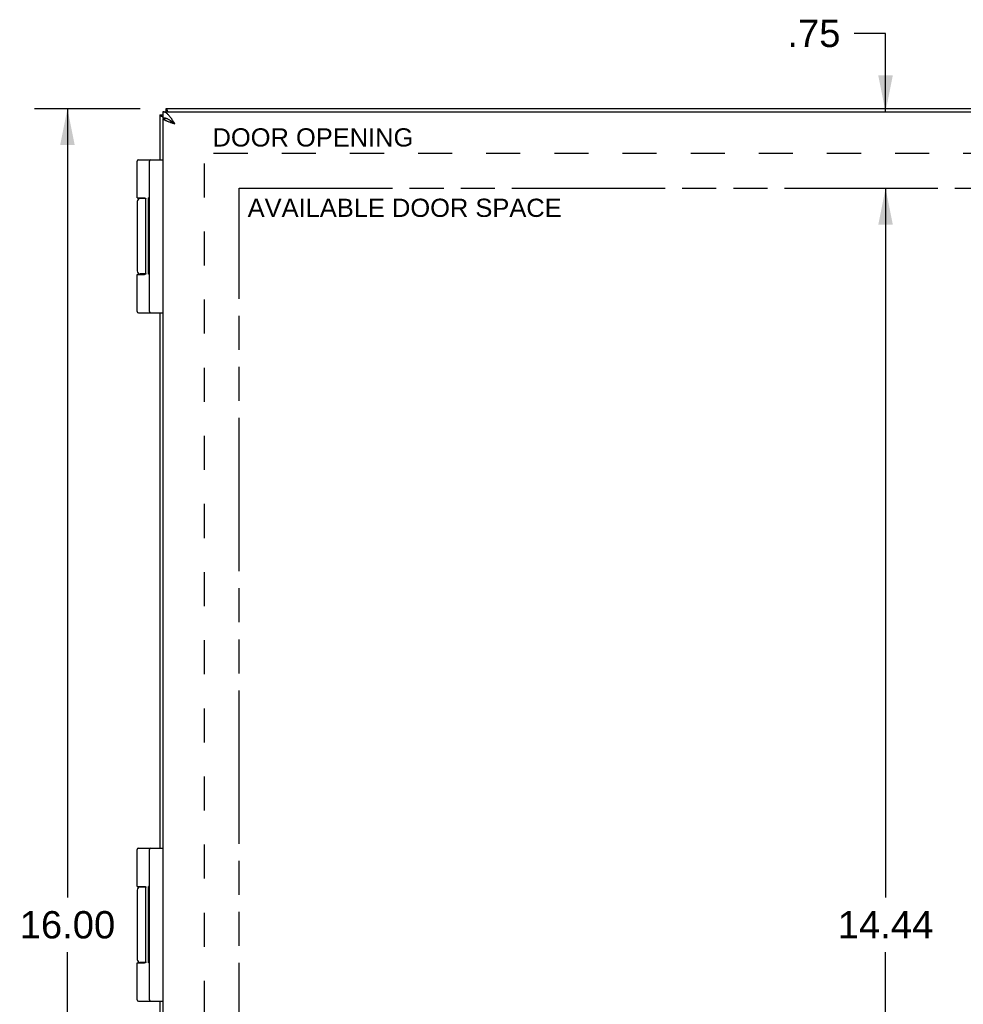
# Model space of a CAD drawing. Header units: inches. Extents: x 0 to 60.7, y 0 to 39.3.
# Tile 7 of 11: x 6.2 to 15.5, y 19.6 to 29.2. Entities that reach past the tile are written whole.
import ezdxf

# ---------------------------------------------------------------- set-up
doc = ezdxf.new("R2010")
doc.units = ezdxf.units.IN
doc.header["$LTSCALE"] = 3.339286
doc.header["$MEASUREMENT"] = 0
doc.linetypes.add('HIDDEN', pattern=[0.2, 0.1, -0.1])
doc.linetypes.add('PHANTOM', pattern=[0.8, 0.45, -0.05, 0.1, -0.05, 0.1, -0.05])
doc.layers.get('0').update_dxf_attribs({"linetype": 'CONTINUOUS'})
for name, color, linetype in [('02___PRT_ALL_AXES', 7, 'CONTINUOUS'), ('AVAIL_DOOR_SPACE', 7, 'CONTINUOUS'), ('DEFAULT_2', 8, 'HIDDEN'), ('DIMENSIONS', 7, 'CONTINUOUS')]:
    doc.layers.add(name, color=color, linetype=linetype)
doc.styles.get("Standard").update_dxf_attribs({"font": 'arial.ttf'})
doc.dimstyles.new('DIMSTYLE_1', dxfattribs={"dimtxt": 0.267857, "dimasz": 0.357143, "dimexe": 0.09, "dimexo": 0.07, "dimgap": 0.0375, "dimtad": 0, "dimtih": 1, "dimtoh": 1, "dimzin": 4, "dimdsep": 46, "dimtxsty": 'Standard', "dimblk": '_FILLED', "dimblk1": '_FILLED', "dimblk2": '_FILLED', "dimcen": 0.09, "dimazin": 1, "dimtfac": 1, "dimtofl": 0, "dimtmove": 0, "dimatfit": 3, "dimldrblk": '_FILLED', "dimfxl": 0, "dimtolj": 1, "dimtzin": 4, "dimarcsym": 0})

# ---------------------------------------------------------------- blocks, each defined once
blk = doc.blocks.new('_FILLED')
at = {"color": 0, "linetype": 'ByBlock'}
blk.add_solid([(0, 0), (-1, 0.2), (-1, -0.2)], dxfattribs=at)
blk = doc.blocks.new('*D6')
at = {"layer": 'DIMENSIONS', "color": 2, "linetype": 'Continuous'}
for p, q in [((7.3914, 28.3588), (6.3559, 28.3588)), ((6.6773, 28.3588), (6.6773, 20.6266)), ((6.6773, 12.3588), (6.6773, 20.0909)), ((7.3914, 12.3588), (6.3559, 12.3588))]:
    blk.add_line(p, q, dxfattribs=at)
at = {"layer": 'DIMENSIONS', "color": 2, "linetype": 'Continuous', "xscale": 0.3571428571, "yscale": 0.3571428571, "zscale": 0.3571428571}
for p, rotation in [((6.6773, 28.3588), 90), ((6.6773, 12.3588), 270)]:
    blk.add_blockref('_FILLED', p, dxfattribs=dict(at, rotation=rotation))
at = {"layer": 'DIMENSIONS', "color": 2, "linetype": 'Continuous', "insert": (6.6773, 20.4927), "char_height": 0.26786, "width": 0.936006, "attachment_point": 2, "line_spacing_factor": 0.9}
blk.add_mtext('16.00', dxfattribs=at)
blk = doc.blocks.new('*D15')
at = {"layer": 'DIMENSIONS', "color": 2, "linetype": 'Continuous'}
for p, q in [((14.6944, 29.0976), (14.3863, 29.0976)), ((14.6944, 28.3288), (14.6944, 29.0976)), ((14.6944, 27.5788), (14.6944, 26.8645))]:
    blk.add_line(p, q, dxfattribs=at)
at = {"layer": 'DIMENSIONS', "color": 2, "linetype": 'Continuous', "xscale": 0.3571428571, "yscale": 0.3571428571, "zscale": 0.3571428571}
for p, rotation in [((14.6944, 28.3288), 270), ((14.6944, 27.5788), 90)]:
    blk.add_blockref('_FILLED', p, dxfattribs=dict(at, rotation=rotation))
at = {"layer": 'DIMENSIONS', "color": 2, "linetype": 'Continuous', "insert": (14.2523, 29.2316), "char_height": 0.26786, "width": 0.519782, "attachment_point": 3, "line_spacing_factor": 0.9}
blk.add_mtext('.75', dxfattribs=at)
blk = doc.blocks.new('*D16')
at = {"layer": 'DIMENSIONS', "color": 2, "linetype": 'Continuous'}
for p, q in [((14.6944, 27.5788), (14.6944, 20.6266)), ((14.6944, 13.1388), (14.6944, 20.0909))]:
    blk.add_line(p, q, dxfattribs=at)
at = {"layer": 'DIMENSIONS', "color": 2, "linetype": 'Continuous', "xscale": 0.3571428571, "yscale": 0.3571428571, "zscale": 0.3571428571}
for p, rotation in [((14.6944, 27.5788), 90), ((14.6944, 13.1388), 270)]:
    blk.add_blockref('_FILLED', p, dxfattribs=dict(at, rotation=rotation))
at = {"layer": 'DIMENSIONS', "color": 2, "linetype": 'Continuous', "insert": (14.6944, 20.4927), "char_height": 0.26786, "width": 0.936006, "attachment_point": 2, "line_spacing_factor": 0.9}
blk.add_mtext('14.44', dxfattribs=at)

msp = doc.modelspace()

# ---------------------------------------------------------------- linework, layer by layer
at = {"color": 3, "linetype": 'Continuous'}
for p, q in [((7.5814, 28.2988), (7.5814, 27.8588)), ((7.6109, 28.3288), (27.5509, 28.3288)), ((27.5214, 28.3588), (7.6414, 28.3588)), ((7.6109, 28.2638), (7.6109, 12.4538)), ((7.6119, 28.2638), (7.6109, 28.2638)), ((7.6361, 28.2655), (7.6378, 28.2638)), ((7.5814, 26.3588), (7.5814, 21.1088)), ((7.5814, 19.6088), (7.5814, 14.3588))]:
    msp.add_line(p, q, dxfattribs=at)
at = {"color": 7, "linetype": 'Continuous'}
for p, q in [((7.5814, 28.2988), (7.6109, 28.2988)), ((7.6109, 28.3288), (7.6109, 28.2688)), ((7.6414, 28.3588), (7.6414, 28.3288)), ((7.6119, 28.2638), (7.6422, 28.2638)), ((7.374, 27.8588), (7.6109, 27.8588)), ((7.4809, 26.3718), (7.4809, 27.8458)), ((7.445, 27.4788), (7.3911, 27.4788)), ((7.4465, 26.7438), (7.4465, 27.4738)), ((7.445, 26.7388), (7.391, 26.7388)), ((7.361, 26.7338), (7.4309, 26.7338)), ((7.3741, 26.3588), (7.6109, 26.3588)), ((7.374, 21.1088), (7.6109, 21.1088)), ((7.4809, 19.6218), (7.4809, 21.0958)), ((7.445, 20.7288), (7.3911, 20.7288)), ((7.4465, 19.9938), (7.4465, 20.7238)), ((7.361, 19.9838), (7.4309, 19.9838)), ((7.445, 19.9888), (7.391, 19.9888)), ((7.3741, 19.6088), (7.6109, 19.6088))]:
    msp.add_line(p, q, dxfattribs=at)
at = {"color": 3, "linetype": 'Continuous'}
for points in [[(7.5814, 28.2988), (7.5816, 28.2973), (7.5823, 28.2957), (7.5835, 28.2942), (7.5851, 28.2927), (7.5872, 28.2911), (7.5897, 28.2896), (7.5927, 28.2881), (7.596, 28.2865), (7.5998, 28.285), (7.604, 28.2835), (7.6085, 28.2819), (7.6109, 28.2812)], [(7.7309, 28.2088), (7.7263, 28.216), (7.7216, 28.2232), (7.717, 28.2304), (7.7124, 28.2375), (7.7078, 28.2445), (7.7032, 28.2513), (7.6986, 28.258), (7.6939, 28.2646), (7.6893, 28.2709), (7.6847, 28.2769), (7.6801, 28.2828), (7.6755, 28.2883), (7.6709, 28.2936), (7.6663, 28.2986), (7.6617, 28.3032), (7.657, 28.3075), (7.6524, 28.3115), (7.6478, 28.315), (7.6432, 28.3182), (7.6386, 28.321), (7.634, 28.3233), (7.6293, 28.3253), (7.6247, 28.3268), (7.6201, 28.3279), (7.6155, 28.3286), (7.6109, 28.3288)], [(7.6414, 28.3588), (7.6429, 28.3585), (7.6445, 28.3579), (7.646, 28.3567), (7.6475, 28.3551), (7.6491, 28.353), (7.6506, 28.3505), (7.6521, 28.3475), (7.6537, 28.3442), (7.6552, 28.3404), (7.6567, 28.3362), (7.6583, 28.3317), (7.6592, 28.3288)], [(7.7309, 28.2088), (7.7242, 28.2109), (7.7176, 28.213), (7.711, 28.2151), (7.7045, 28.2172), (7.6981, 28.2194), (7.6917, 28.2215), (7.6855, 28.2236), (7.6794, 28.2257), (7.6735, 28.2278), (7.6678, 28.2299), (7.6622, 28.232), (7.6569, 28.2342), (7.6517, 28.2363), (7.6469, 28.2384), (7.6423, 28.2405), (7.6379, 28.2426), (7.6339, 28.2447), (7.6301, 28.2469), (7.6266, 28.249), (7.6235, 28.2511), (7.6207, 28.2532), (7.6182, 28.2553), (7.6161, 28.2574), (7.6144, 28.2595), (7.6129, 28.2617), (7.6119, 28.2638)]]:
    msp.add_lwpolyline(points, dxfattribs=at)
at = {"color": 7, "linetype": 'Continuous'}
for points in [[(7.7309, 28.2088), (7.7263, 28.2124), (7.7216, 28.216), (7.717, 28.2196), (7.7124, 28.2231), (7.7078, 28.2266), (7.7032, 28.2301), (7.6986, 28.2334), (7.6939, 28.2367), (7.6893, 28.2398), (7.6847, 28.2429), (7.6801, 28.2458), (7.6755, 28.2486), (7.6709, 28.2512), (7.6663, 28.2537), (7.6617, 28.256), (7.657, 28.2582), (7.6524, 28.2601), (7.6478, 28.2619), (7.6432, 28.2635), (7.6386, 28.2649), (7.634, 28.2661), (7.6293, 28.267), (7.6247, 28.2678), (7.6201, 28.2683), (7.6155, 28.2687), (7.6109, 28.2688)], [(7.7309, 28.2088), (7.7269, 28.2113), (7.723, 28.2138), (7.7192, 28.2163), (7.7153, 28.2188), (7.7116, 28.2213), (7.7079, 28.2238), (7.7043, 28.2263), (7.7009, 28.2288), (7.6975, 28.2313), (7.6943, 28.2338), (7.6913, 28.2363), (7.6884, 28.2388), (7.6858, 28.2413), (7.6833, 28.2438)], [(7.361, 27.4838), (7.4309, 27.4838), (7.4315, 27.4838), (7.4321, 27.4838), (7.4327, 27.4837), (7.4332, 27.4837), (7.4338, 27.4837), (7.4343, 27.4836), (7.4348, 27.4836), (7.4353, 27.4835), (7.4358, 27.4835), (7.4362, 27.4834), (7.4366, 27.4834), (7.437, 27.4833), (7.4374, 27.4832), (7.4378, 27.4831), (7.4381, 27.483), (7.4385, 27.483), (7.4388, 27.4829), (7.4391, 27.4828), (7.4394, 27.4827), (7.4397, 27.4826), (7.4399, 27.4825), (7.4402, 27.4824), (7.4405, 27.4823), (7.4407, 27.4822), (7.441, 27.4821), (7.4412, 27.482), (7.4414, 27.4819), (7.4416, 27.4817), (7.4418, 27.4816), (7.442, 27.4815), (7.4422, 27.4814), (7.4424, 27.4813), (7.4426, 27.4812), (7.4427, 27.481), (7.4429, 27.4809), (7.4431, 27.4808), (7.4432, 27.4807), (7.4434, 27.4806), (7.4435, 27.4804), (7.4436, 27.4803), (7.4438, 27.4802), (7.4439, 27.4801), (7.444, 27.4799), (7.4441, 27.4798), (7.4443, 27.4797), (7.4444, 27.4796), (7.4445, 27.4795), (7.4446, 27.4793), (7.4447, 27.4792), (7.4448, 27.4791), (7.4449, 27.479), (7.4449, 27.4788), (7.445, 27.4787), (7.4451, 27.4786), (7.4452, 27.4785), (7.4453, 27.4784), (7.4453, 27.4782), (7.4454, 27.4781), (7.4455, 27.478), (7.4455, 27.4779), (7.4456, 27.4778), (7.4457, 27.4776), (7.4457, 27.4775), (7.4458, 27.4774), (7.4458, 27.4773), (7.4459, 27.4772), (7.4459, 27.4771), (7.446, 27.477), (7.446, 27.4768), (7.446, 27.4767), (7.4461, 27.4766), (7.4461, 27.4765), (7.4462, 27.4764), (7.4462, 27.4763), (7.4462, 27.4762), (7.4463, 27.476), (7.4463, 27.4759), (7.4463, 27.4758), (7.4463, 27.4757), (7.4464, 27.4756), (7.4464, 27.4755), (7.4464, 27.4754), (7.4464, 27.4753), (7.4464, 27.4752), (7.4465, 27.4751), (7.4465, 27.475), (7.4465, 27.4748), (7.4465, 27.4747), (7.4465, 27.4746), (7.4465, 27.4745), (7.4465, 27.4744), (7.4465, 27.4743), (7.4465, 27.4742), (7.4465, 27.4741), (7.4465, 27.474), (7.4465, 27.4739), (7.4465, 27.4738)], [(7.4465, 26.7438), (7.4465, 26.7437), (7.4465, 26.7436), (7.4465, 26.7435), (7.4465, 26.7434), (7.4465, 26.7432), (7.4465, 26.7431), (7.4465, 26.743), (7.4465, 26.7429), (7.4465, 26.7428), (7.4465, 26.7427), (7.4465, 26.7426), (7.4465, 26.7425), (7.4464, 26.7424), (7.4464, 26.7423), (7.4464, 26.7422), (7.4464, 26.7421), (7.4464, 26.742), (7.4463, 26.7418), (7.4463, 26.7417), (7.4463, 26.7416), (7.4463, 26.7415), (7.4462, 26.7414), (7.4462, 26.7413), (7.4462, 26.7412), (7.4461, 26.7411), (7.4461, 26.741), (7.446, 26.7408), (7.446, 26.7407), (7.446, 26.7406), (7.4459, 26.7405), (7.4459, 26.7404), (7.4458, 26.7403), (7.4458, 26.7402), (7.4457, 26.74), (7.4457, 26.7399), (7.4456, 26.7398), (7.4455, 26.7397), (7.4455, 26.7396), (7.4454, 26.7394), (7.4453, 26.7393), (7.4453, 26.7392), (7.4452, 26.7391), (7.4451, 26.739), (7.445, 26.7388), (7.4449, 26.7387), (7.4449, 26.7386), (7.4448, 26.7385), (7.4447, 26.7384), (7.4446, 26.7382), (7.4445, 26.7381), (7.4444, 26.738), (7.4443, 26.7379), (7.4441, 26.7377), (7.444, 26.7376), (7.4439, 26.7375), (7.4438, 26.7374), (7.4436, 26.7373), (7.4435, 26.7371), (7.4434, 26.737), (7.4432, 26.7369), (7.4431, 26.7368), (7.4429, 26.7366), (7.4427, 26.7365), (7.4426, 26.7364), (7.4424, 26.7363), (7.4422, 26.7362), (7.442, 26.7361), (7.4418, 26.7359), (7.4416, 26.7358), (7.4414, 26.7357), (7.4412, 26.7356), (7.441, 26.7355), (7.4407, 26.7354), (7.4405, 26.7353), (7.4402, 26.7352), (7.4399, 26.7351), (7.4397, 26.735), (7.4394, 26.7349), (7.4391, 26.7348), (7.4388, 26.7347), (7.4385, 26.7346), (7.4381, 26.7345), (7.4378, 26.7344), (7.4374, 26.7344), (7.437, 26.7343), (7.4366, 26.7342), (7.4362, 26.7341), (7.4358, 26.7341), (7.4353, 26.734), (7.4348, 26.734), (7.4343, 26.7339), (7.4338, 26.7339), (7.4332, 26.7339), (7.4327, 26.7338), (7.4321, 26.7338), (7.4315, 26.7338), (7.4309, 26.7338)], [(7.361, 20.7338), (7.4309, 20.7338), (7.4315, 20.7338), (7.4321, 20.7338), (7.4327, 20.7337), (7.4332, 20.7337), (7.4338, 20.7337), (7.4343, 20.7336), (7.4348, 20.7336), (7.4353, 20.7335), (7.4358, 20.7335), (7.4362, 20.7334), (7.4366, 20.7334), (7.437, 20.7333), (7.4374, 20.7332), (7.4378, 20.7331), (7.4381, 20.733), (7.4385, 20.733), (7.4388, 20.7329), (7.4391, 20.7328), (7.4394, 20.7327), (7.4397, 20.7326), (7.4399, 20.7325), (7.4402, 20.7324), (7.4405, 20.7323), (7.4407, 20.7322), (7.441, 20.7321), (7.4412, 20.732), (7.4414, 20.7319), (7.4416, 20.7317), (7.4418, 20.7316), (7.442, 20.7315), (7.4422, 20.7314), (7.4424, 20.7313), (7.4426, 20.7312), (7.4427, 20.731), (7.4429, 20.7309), (7.4431, 20.7308), (7.4432, 20.7307), (7.4434, 20.7306), (7.4435, 20.7304), (7.4436, 20.7303), (7.4438, 20.7302), (7.4439, 20.7301), (7.444, 20.7299), (7.4441, 20.7298), (7.4443, 20.7297), (7.4444, 20.7296), (7.4445, 20.7295), (7.4446, 20.7293), (7.4447, 20.7292), (7.4448, 20.7291), (7.4449, 20.729), (7.4449, 20.7288), (7.445, 20.7287), (7.4451, 20.7286), (7.4452, 20.7285), (7.4453, 20.7284), (7.4453, 20.7282), (7.4454, 20.7281), (7.4455, 20.728), (7.4455, 20.7279), (7.4456, 20.7278), (7.4457, 20.7276), (7.4457, 20.7275), (7.4458, 20.7274), (7.4458, 20.7273), (7.4459, 20.7272), (7.4459, 20.7271), (7.446, 20.727), (7.446, 20.7268), (7.446, 20.7267), (7.4461, 20.7266), (7.4461, 20.7265), (7.4462, 20.7264), (7.4462, 20.7263), (7.4462, 20.7262), (7.4463, 20.726), (7.4463, 20.7259), (7.4463, 20.7258), (7.4463, 20.7257), (7.4464, 20.7256), (7.4464, 20.7255), (7.4464, 20.7254), (7.4464, 20.7253), (7.4464, 20.7252), (7.4465, 20.7251), (7.4465, 20.725), (7.4465, 20.7248), (7.4465, 20.7247), (7.4465, 20.7246), (7.4465, 20.7245), (7.4465, 20.7244), (7.4465, 20.7243), (7.4465, 20.7242), (7.4465, 20.7241), (7.4465, 20.724), (7.4465, 20.7239), (7.4465, 20.7238)], [(7.4465, 19.9938), (7.4465, 19.9937), (7.4465, 19.9936), (7.4465, 19.9935), (7.4465, 19.9934), (7.4465, 19.9932), (7.4465, 19.9931), (7.4465, 19.993), (7.4465, 19.9929), (7.4465, 19.9928), (7.4465, 19.9927), (7.4465, 19.9926), (7.4465, 19.9925), (7.4464, 19.9924), (7.4464, 19.9923), (7.4464, 19.9922), (7.4464, 19.9921), (7.4464, 19.992), (7.4463, 19.9918), (7.4463, 19.9917), (7.4463, 19.9916), (7.4463, 19.9915), (7.4462, 19.9914), (7.4462, 19.9913), (7.4462, 19.9912), (7.4461, 19.9911), (7.4461, 19.991), (7.446, 19.9908), (7.446, 19.9907), (7.446, 19.9906), (7.4459, 19.9905), (7.4459, 19.9904), (7.4458, 19.9903), (7.4458, 19.9902), (7.4457, 19.99), (7.4457, 19.9899), (7.4456, 19.9898), (7.4455, 19.9897), (7.4455, 19.9896), (7.4454, 19.9894), (7.4453, 19.9893), (7.4453, 19.9892), (7.4452, 19.9891), (7.4451, 19.989), (7.445, 19.9888), (7.4449, 19.9887), (7.4449, 19.9886), (7.4448, 19.9885), (7.4447, 19.9884), (7.4446, 19.9882), (7.4445, 19.9881), (7.4444, 19.988), (7.4443, 19.9879), (7.4441, 19.9877), (7.444, 19.9876), (7.4439, 19.9875), (7.4438, 19.9874), (7.4436, 19.9873), (7.4435, 19.9871), (7.4434, 19.987), (7.4432, 19.9869), (7.4431, 19.9868), (7.4429, 19.9866), (7.4427, 19.9865), (7.4426, 19.9864), (7.4424, 19.9863), (7.4422, 19.9862), (7.442, 19.9861), (7.4418, 19.9859), (7.4416, 19.9858), (7.4414, 19.9857), (7.4412, 19.9856), (7.441, 19.9855), (7.4407, 19.9854), (7.4405, 19.9853), (7.4402, 19.9852), (7.4399, 19.9851), (7.4397, 19.985), (7.4394, 19.9849), (7.4391, 19.9848), (7.4388, 19.9847), (7.4385, 19.9846), (7.4381, 19.9845), (7.4378, 19.9844), (7.4374, 19.9844), (7.437, 19.9843), (7.4366, 19.9842), (7.4362, 19.9841), (7.4358, 19.9841), (7.4353, 19.984), (7.4348, 19.984), (7.4343, 19.9839), (7.4338, 19.9839), (7.4332, 19.9839), (7.4327, 19.9838), (7.4321, 19.9838), (7.4315, 19.9838), (7.4309, 19.9838)]]:
    msp.add_lwpolyline(points, dxfattribs=at)
for centre, radius, start, end in [((7.374, 27.8458), 0.013, 90, 180), ((7.4939, 27.8458), 0.013, 90, 180), ((7.391, 27.4488), 0.03, 90, 180), ((7.391, 26.7688), 0.03, 180, 270), ((7.374, 26.3718), 0.013, 180, 270), ((7.4939, 26.3718), 0.013, 180, 270), ((7.374, 21.0958), 0.013, 90, 180), ((7.4939, 21.0958), 0.013, 90, 180), ((7.391, 20.6988), 0.03, 90, 180), ((7.391, 20.0188), 0.03, 180, 270), ((7.374, 19.6218), 0.013, 180, 270), ((7.4939, 19.6218), 0.013, 180, 270)]:
    msp.add_arc(centre, radius, start, end, dxfattribs=at)
at = {"layer": '02___PRT_ALL_AXES', "color": 7, "linetype": 'Continuous'}
for p, q in [((7.361, 27.4838), (7.361, 27.8458)), ((7.361, 27.4488), (7.361, 26.7688)), ((7.4405, 27.4823), (7.4405, 27.4788)), ((7.4709, 26.7356), (7.4709, 27.4848)), ((7.4809, 27.4848), (7.4709, 27.4848)), ((7.4809, 27.4794), (7.4709, 27.4794)), ((7.4809, 27.3814), (7.4709, 27.3814)), ((7.4809, 27.2334), (7.4709, 27.2334)), ((7.4809, 26.9983), (7.4709, 26.9983)), ((7.4809, 26.9839), (7.4709, 26.9839)), ((7.4405, 26.7388), (7.4405, 26.7353)), ((7.361, 26.3718), (7.361, 26.7338)), ((7.4809, 26.7356), (7.4709, 26.7356)), ((7.361, 20.7338), (7.361, 21.0958)), ((7.361, 20.6988), (7.361, 20.0188)), ((7.4405, 20.7323), (7.4405, 20.7288)), ((7.4709, 19.9856), (7.4709, 20.7348)), ((7.4809, 20.7348), (7.4709, 20.7348)), ((7.4809, 20.7294), (7.4709, 20.7294)), ((7.4809, 20.6314), (7.4709, 20.6314)), ((7.4809, 20.4834), (7.4709, 20.4834)), ((7.4809, 20.2483), (7.4709, 20.2483)), ((7.4809, 20.2339), (7.4709, 20.2339)), ((7.361, 19.6218), (7.361, 19.9838)), ((7.4405, 19.9888), (7.4405, 19.9853)), ((7.4809, 19.9856), (7.4709, 19.9856))]:
    msp.add_line(p, q, dxfattribs=at)
at = {"layer": 'AVAIL_DOOR_SPACE', "color": 4, "linetype": 'PHANTOM'}
for p, q in [((8.3609, 13.1388), (8.3609, 27.5788)), ((8.3609, 27.5788), (25.6759, 27.5788))]:
    msp.add_line(p, q, dxfattribs=at)
at = {"layer": 'DEFAULT_2', "color": 8, "linetype": 'HIDDEN'}
for p in [(8.0191, 12.7964), (27.1438, 27.9211)]:
    msp.add_line(p, (8.0191, 27.9211), dxfattribs=at)

# ---------------------------------------------------------------- texts
at = {"layer": 'DIMENSIONS', "color": 2, "linetype": 'Continuous', "char_height": 0.178571, "attachment_point": 2, "line_spacing_factor": 0.9}
for s, insert, width in [('DOOR OPENING', (9.0831, 28.1668), 1.96495), ('AVAILABLE DOOR SPACE', (9.982, 27.4767), 3.071561)]:
    msp.add_mtext(s, dxfattribs=dict(at, insert=insert, width=width))

# ---------------------------------------------------------------- dimensions: what is measured, and where the dimension line sits
at = {"layer": 'DIMENSIONS', "color": 2, "linetype": 'Continuous'}
for base, p1, p2, angle, picture, middle in [((14.6944, 27.5788), (7.7009, 28.3288), (8.3609, 27.5788), 270, '*D15', (14.0013, 29.0942)), ((6.6773, 28.3588), (7.4614, 12.3588), (7.4614, 28.3588), 90, '*D6', (6.6887, 20.3573)), ((14.6944, 13.1388), (8.3609, 27.5788), (8.3609, 13.1388), 270, '*D16', (14.7058, 20.3593))]:
    dim = msp.add_linear_dim(base=base, p1=p1, p2=p2, angle=angle, dimstyle='DIMSTYLE_1', dxfattribs=at)
    dim.commit()
    dim.dimension.update_dxf_attribs({"geometry": picture, "text_midpoint": middle, "dimtype": 160})

doc.saveas('drawing.dxf')
